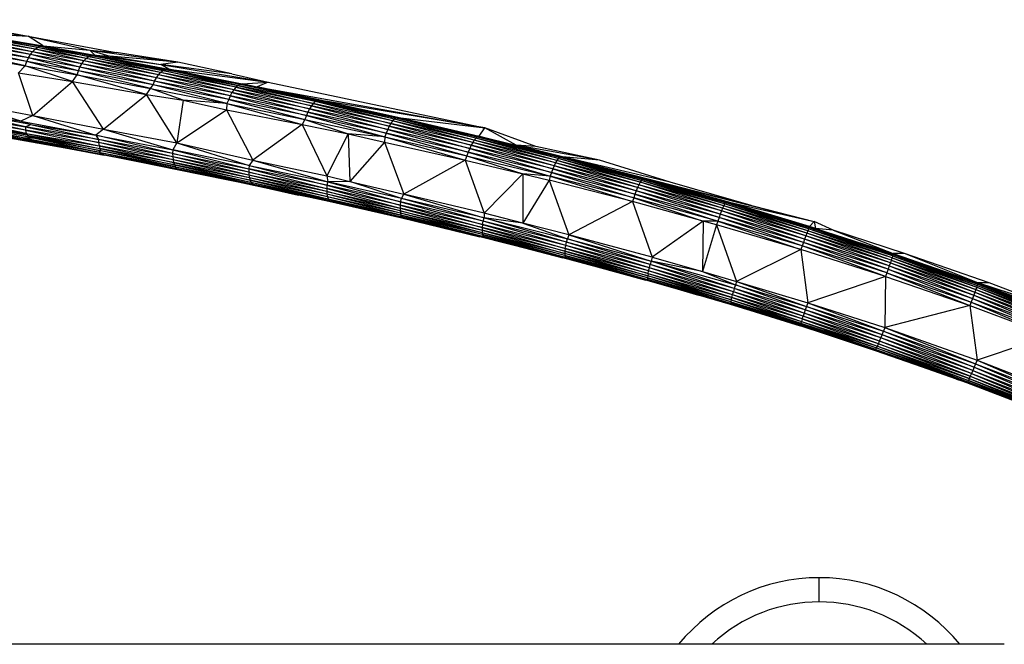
# Paper-space layout '_Superior' of a CAD drawing. Header units: millimetres. Extents: x -164 to 39, y -65 to 67.
# Tile 4 of 7: x -95 to -14, y 10 to 62. Entities that reach past the tile are written whole.
import ezdxf

# ---------------------------------------------------------------- set-up
doc = ezdxf.new("R2010")
doc.units = ezdxf.units.MM

psp = doc.layouts.new('_Superior')

# ---------------------------------------------------------------- linework, layer by layer
at = {"color": 7, "linetype": 'Continuous', "lineweight": 25}
for p, q in [((-102.491, 61.361), (-94.311, 60.267)), ((-101.933, 61.621), (-94.311, 60.267)), ((-93.956, 58.977), (-100.187, 60.272)), ((-93.756, 59.176), (-100.187, 60.272)), ((-93.756, 59.176), (-99.971, 60.422)), ((-93.545, 59.326), (-99.971, 60.422)), ((-93.545, 59.326), (-99.749, 60.518)), ((-99.749, 60.518), (-93.331, 59.423)), ((-93.331, 59.423), (-99.471, 60.543)), ((-99.471, 60.543), (-93.081, 59.457)), ((-99.471, 60.543), (-94.311, 60.267)), ((-93.081, 59.457), (-94.311, 60.267)), ((-94.311, 60.267), (-89.219, 59.114)), ((-94.311, 60.267), (-87.053, 58.915)), ((-94.442, 58.154), (-100.738, 59.553)), ((-94.304, 58.459), (-100.738, 59.553)), ((-94.304, 58.459), (-100.576, 59.831)), ((-94.141, 58.736), (-100.576, 59.831)), ((-94.141, 58.736), (-100.391, 60.073)), ((-93.956, 58.977), (-100.391, 60.073)), ((-93.545, 59.326), (-93.331, 59.423)), ((-93.331, 59.423), (-93.081, 59.457)), ((-93.331, 59.423), (-89.333, 58.571)), ((-93.331, 59.423), (-89.128, 58.668)), ((-93.081, 59.457), (-89.128, 58.668)), ((-93.081, 59.457), (-88.807, 58.69)), ((-93.081, 59.457), (-89.219, 59.114)), ((-101.019, 58.906), (-94.566, 57.82)), ((-94.566, 57.82), (-100.872, 59.247)), ((-94.442, 58.154), (-100.872, 59.247)), ((-94.304, 58.459), (-94.141, 58.736)), ((-94.141, 58.736), (-93.956, 58.977)), ((-90.045, 57.702), (-94.141, 58.736)), ((-89.893, 57.979), (-94.141, 58.736)), ((-93.956, 58.977), (-93.756, 59.176)), ((-89.893, 57.979), (-93.956, 58.977)), ((-89.72, 58.221), (-93.956, 58.977)), ((-93.756, 59.176), (-93.545, 59.326)), ((-89.72, 58.221), (-93.756, 59.176)), ((-89.532, 58.42), (-93.756, 59.176)), ((-89.532, 58.42), (-93.545, 59.326)), ((-89.333, 58.571), (-93.545, 59.326)), ((-89.532, 58.42), (-89.333, 58.571)), ((-89.333, 58.571), (-89.128, 58.668)), ((-83.382, 57.266), (-89.333, 58.571)), ((-89.333, 58.571), (-83.196, 57.417)), ((-89.219, 59.114), (-88.807, 58.69)), ((-89.219, 59.114), (-87.573, 58.611)), ((-89.219, 59.114), (-81.968, 58.111)), ((-89.219, 59.114), (-87.053, 58.915)), ((-89.128, 58.668), (-88.807, 58.69)), ((-83.196, 57.417), (-89.128, 58.668)), ((-89.128, 58.668), (-83.007, 57.515)), ((-83.007, 57.515), (-88.807, 58.69)), ((-88.807, 58.69), (-82.701, 57.535)), ((-88.807, 58.69), (-83.367, 57.912)), ((-88.807, 58.69), (-87.573, 58.611)), ((-87.573, 58.611), (-83.367, 57.912)), ((-81.968, 58.111), (-87.573, 58.611)), ((-81.968, 58.111), (-87.053, 58.915)), ((-95.11, 57.24), (-94.566, 57.82)), ((-94.566, 57.82), (-94.442, 58.154)), ((-90.654, 56.505), (-94.566, 57.82)), ((-94.566, 57.82), (-90.283, 57.066)), ((-94.442, 58.154), (-94.304, 58.459)), ((-90.283, 57.066), (-94.442, 58.154)), ((-90.173, 57.397), (-94.442, 58.154)), ((-90.173, 57.397), (-94.304, 58.459)), ((-90.045, 57.702), (-94.304, 58.459)), ((-90.045, 57.702), (-89.893, 57.979)), ((-89.893, 57.979), (-89.72, 58.221)), ((-83.874, 56.551), (-89.893, 57.979)), ((-83.725, 56.827), (-89.893, 57.979)), ((-89.72, 58.221), (-89.532, 58.42)), ((-83.725, 56.827), (-89.72, 58.221)), ((-83.56, 57.067), (-89.72, 58.221)), ((-83.56, 57.067), (-89.532, 58.42)), ((-83.382, 57.266), (-89.532, 58.42)), ((-81.968, 58.111), (-83.367, 57.912)), ((-82.701, 57.535), (-83.367, 57.912)), ((-83.367, 57.912), (-74.487, 56.465)), ((-77.488, 57.151), (-83.367, 57.912)), ((-77.488, 57.151), (-81.968, 58.111)), ((-93.948, 53.716), (-95.11, 57.24)), ((-95.11, 57.24), (-90.654, 56.505)), ((-90.654, 56.505), (-90.283, 57.066)), ((-90.283, 57.066), (-90.173, 57.397)), ((-90.283, 57.066), (-84.212, 55.943)), ((-84.539, 55.445), (-90.283, 57.066)), ((-90.173, 57.397), (-90.045, 57.702)), ((-84.212, 55.943), (-90.173, 57.397)), ((-84.004, 56.248), (-90.173, 57.397)), ((-84.004, 56.248), (-90.045, 57.702)), ((-83.874, 56.551), (-90.045, 57.702)), ((-83.725, 56.827), (-83.56, 57.067)), ((-83.56, 57.067), (-83.382, 57.266)), ((-77.485, 55.597), (-83.56, 57.067)), ((-77.329, 55.837), (-83.56, 57.067)), ((-83.382, 57.266), (-83.196, 57.417)), ((-77.329, 55.837), (-83.382, 57.266)), ((-77.163, 56.035), (-83.382, 57.266)), ((-83.196, 57.417), (-83.007, 57.515)), ((-77.163, 56.035), (-83.196, 57.417)), ((-83.196, 57.417), (-76.993, 56.186)), ((-83.007, 57.515), (-82.701, 57.535)), ((-76.993, 56.186), (-83.007, 57.515)), ((-83.007, 57.515), (-76.822, 56.286)), ((-76.822, 56.286), (-82.701, 57.535)), ((-82.701, 57.535), (-76.64, 56.328)), ((-82.701, 57.535), (-74.487, 56.465)), ((-77.488, 57.151), (-74.487, 56.465)), ((-93.948, 53.716), (-90.654, 56.505)), ((-90.654, 56.505), (-84.539, 55.445)), ((-88.096, 52.579), (-90.654, 56.505)), ((-84.212, 55.943), (-84.004, 56.248)), ((-84.004, 56.248), (-83.874, 56.551)), ((-77.923, 54.706), (-84.004, 56.248)), ((-77.752, 55.021), (-84.004, 56.248)), ((-83.874, 56.551), (-83.725, 56.827)), ((-77.752, 55.021), (-83.874, 56.551)), ((-77.627, 55.322), (-83.874, 56.551)), ((-77.627, 55.322), (-83.725, 56.827)), ((-77.485, 55.597), (-83.725, 56.827)), ((-76.993, 56.186), (-77.163, 56.035)), ((-76.993, 56.186), (-76.822, 56.286)), ((-76.993, 56.186), (-70.777, 54.7)), ((-70.622, 54.852), (-76.993, 56.186)), ((-76.822, 56.286), (-76.64, 56.328)), ((-70.622, 54.852), (-76.822, 56.286)), ((-76.822, 56.286), (-70.47, 54.953)), ((-76.64, 56.328), (-74.487, 56.465)), ((-70.47, 54.953), (-76.64, 56.328)), ((-76.64, 56.328), (-70.318, 55)), ((-76.64, 56.328), (-75.393, 56.075)), ((-74.487, 56.465), (-75.393, 56.075)), ((-74.487, 56.465), (-56.591, 52.693)), ((-88.096, 52.579), (-84.539, 55.445)), ((-84.539, 55.445), (-84.212, 55.943)), ((-82.038, 51.432), (-84.539, 55.445)), ((-84.539, 55.445), (-81.523, 54.978)), ((-81.523, 54.978), (-84.212, 55.943)), ((-84.212, 55.943), (-77.923, 54.706)), ((-77.627, 55.322), (-77.752, 55.021)), ((-77.485, 55.597), (-77.627, 55.322)), ((-77.627, 55.322), (-71.333, 53.691)), ((-71.212, 53.99), (-77.627, 55.322)), ((-77.329, 55.837), (-77.485, 55.597)), ((-77.485, 55.597), (-71.212, 53.99)), ((-71.076, 54.263), (-77.485, 55.597)), ((-77.163, 56.035), (-77.329, 55.837)), ((-77.329, 55.837), (-71.076, 54.263)), ((-70.93, 54.502), (-77.329, 55.837)), ((-77.163, 56.035), (-70.93, 54.502)), ((-70.777, 54.7), (-77.163, 56.035)), ((-70.318, 55), (-75.393, 56.075)), ((-75.393, 56.075), (-69.765, 54.89)), ((-75.393, 56.075), (-56.591, 52.693)), ((-94.933, 53.233), (-100.196, 54.884)), ((-100.196, 54.884), (-93.948, 53.716)), ((-81.523, 54.978), (-82.038, 51.432)), ((-81.523, 54.978), (-77.927, 54.172)), ((-77.923, 54.706), (-81.523, 54.978)), ((-77.923, 54.706), (-77.927, 54.172)), ((-77.752, 55.021), (-77.923, 54.706)), ((-77.923, 54.706), (-71.481, 53.383)), ((-77.923, 54.706), (-71.7, 52.972)), ((-77.752, 55.021), (-71.481, 53.383)), ((-71.333, 53.691), (-77.752, 55.021)), ((-70.93, 54.502), (-71.076, 54.263)), ((-70.777, 54.7), (-70.93, 54.502)), ((-70.93, 54.502), (-64.49, 52.816)), ((-64.354, 53.053), (-70.93, 54.502)), ((-70.622, 54.852), (-70.777, 54.7)), ((-70.777, 54.7), (-64.354, 53.053)), ((-64.214, 53.251), (-70.777, 54.7)), ((-70.622, 54.852), (-70.47, 54.953)), ((-64.214, 53.251), (-70.622, 54.852)), ((-64.075, 53.403), (-70.622, 54.852)), ((-70.47, 54.953), (-70.318, 55)), ((-64.075, 53.403), (-70.47, 54.953)), ((-70.47, 54.953), (-63.94, 53.506)), ((-63.94, 53.506), (-70.318, 55)), ((-70.318, 55), (-63.811, 53.556)), ((-70.318, 55), (-69.765, 54.89)), ((-69.765, 54.89), (-63.811, 53.556)), ((-69.765, 54.89), (-63.551, 53.511)), ((-56.591, 52.693), (-69.765, 54.89)), ((-101.094, 53.886), (-94.547, 52.768)), ((-94.543, 52.486), (-101.094, 53.886)), ((-94.547, 52.768), (-100.646, 54.155)), ((-94.133, 52.961), (-100.646, 54.155)), ((-100.646, 54.155), (-94.933, 53.233)), ((-93.948, 53.716), (-94.933, 53.233)), ((-93.948, 53.716), (-88.096, 52.579)), ((-93.948, 53.716), (-88.734, 52.065)), ((-82.038, 51.432), (-77.927, 54.172)), ((-77.927, 54.172), (-71.7, 52.972)), ((-77.927, 54.172), (-75.776, 50.024)), ((-71.333, 53.691), (-71.481, 53.383)), ((-71.212, 53.99), (-71.333, 53.691)), ((-71.333, 53.691), (-64.866, 51.936)), ((-64.737, 52.248), (-71.333, 53.691)), ((-71.076, 54.263), (-71.212, 53.99)), ((-71.212, 53.99), (-64.737, 52.248)), ((-64.619, 52.545), (-71.212, 53.99)), ((-71.076, 54.263), (-64.619, 52.545)), ((-64.49, 52.816), (-71.076, 54.263)), ((-94.543, 52.486), (-101.093, 53.6)), ((-94.487, 52.228), (-101.093, 53.6)), ((-94.407, 52.065), (-101.011, 53.338)), ((-101.011, 53.338), (-94.487, 52.228)), ((-94.173, 51.634), (-100.794, 52.896)), ((-94.729, 51.861), (-100.794, 52.896)), ((-93.905, 51.854), (-100.507, 53.03)), ((-94.729, 51.861), (-100.507, 53.03)), ((-94.407, 52.065), (-100.507, 53.03)), ((-94.933, 53.233), (-94.133, 52.961)), ((-94.933, 53.233), (-88.734, 52.065)), ((-94.547, 52.768), (-94.133, 52.961)), ((-94.133, 52.961), (-88.512, 51.726)), ((-94.133, 52.961), (-88.734, 52.065)), ((-71.7, 52.972), (-75.776, 50.024)), ((-71.481, 53.383), (-71.7, 52.972)), ((-71.7, 52.972), (-67.881, 52.174)), ((-71.7, 52.972), (-69.652, 48.709)), ((-71.481, 53.383), (-67.881, 52.174)), ((-71.481, 53.383), (-64.866, 51.936)), ((-64.354, 53.053), (-64.49, 52.816)), ((-64.214, 53.251), (-64.354, 53.053)), ((-64.354, 53.053), (-57.728, 51.243)), ((-57.602, 51.48), (-64.354, 53.053)), ((-64.075, 53.403), (-64.214, 53.251)), ((-57.602, 51.48), (-64.214, 53.251)), ((-57.476, 51.677), (-64.214, 53.251)), ((-64.075, 53.403), (-63.94, 53.506)), ((-57.476, 51.677), (-64.075, 53.403)), ((-57.352, 51.83), (-64.075, 53.403)), ((-63.94, 53.506), (-63.811, 53.556)), ((-57.352, 51.83), (-63.94, 53.506)), ((-63.94, 53.506), (-57.235, 51.934)), ((-63.811, 53.556), (-57.235, 51.934)), ((-63.811, 53.556), (-57.116, 51.984)), ((-63.811, 53.556), (-63.551, 53.511)), ((-63.551, 53.511), (-57.116, 51.984)), ((-63.551, 53.511), (-57.073, 51.992)), ((-63.551, 53.511), (-56.591, 52.693)), ((-94.173, 51.634), (-100.64, 52.739)), ((-94.058, 51.563), (-100.64, 52.739)), ((-94.058, 51.563), (-100.364, 52.601)), ((-93.574, 51.421), (-100.364, 52.601)), ((-88.512, 51.726), (-94.547, 52.768)), ((-94.547, 52.768), (-88.502, 51.459)), ((-94.547, 52.768), (-94.543, 52.486)), ((-88.502, 51.459), (-94.543, 52.486)), ((-94.543, 52.486), (-88.464, 51.208)), ((-94.543, 52.486), (-94.487, 52.228)), ((-94.487, 52.228), (-88.404, 50.986)), ((-94.487, 52.228), (-88.464, 51.208)), ((-94.487, 52.228), (-94.407, 52.065)), ((-94.407, 52.065), (-88.32, 50.794)), ((-94.407, 52.065), (-88.404, 50.986)), ((-93.905, 51.854), (-94.407, 52.065)), ((-88.096, 52.579), (-88.734, 52.065)), ((-88.734, 52.065), (-82.36, 50.854)), ((-82.39, 50.566), (-88.734, 52.065)), ((-88.734, 52.065), (-88.512, 51.726)), ((-88.096, 52.579), (-82.038, 51.432)), ((-88.096, 52.579), (-82.36, 50.854)), ((-67.881, 52.174), (-69.652, 48.709)), ((-67.881, 52.174), (-64.901, 51.51)), ((-67.881, 52.174), (-67.765, 48.246)), ((-64.866, 51.936), (-67.881, 52.174)), ((-64.737, 52.248), (-64.866, 51.936)), ((-64.619, 52.545), (-64.737, 52.248)), ((-64.737, 52.248), (-58.08, 50.372)), ((-57.964, 50.681), (-64.737, 52.248)), ((-64.49, 52.816), (-64.619, 52.545)), ((-64.619, 52.545), (-57.964, 50.681)), ((-57.85, 50.975), (-64.619, 52.545)), ((-64.49, 52.816), (-57.85, 50.975)), ((-57.728, 51.243), (-64.49, 52.816)), ((-57.073, 51.992), (-56.591, 52.693)), ((-54.021, 51.242), (-56.591, 52.693)), ((-52.386, 51.147), (-56.591, 52.693)), ((-94.173, 51.634), (-94.729, 51.861)), ((-94.729, 51.861), (-88.492, 50.675)), ((-94.729, 51.861), (-93.905, 51.854)), ((-88.492, 50.675), (-94.173, 51.634)), ((-94.173, 51.634), (-88.103, 50.487)), ((-94.058, 51.563), (-94.173, 51.634)), ((-94.058, 51.563), (-88.103, 50.487)), ((-94.058, 51.563), (-88.055, 50.412)), ((-93.574, 51.421), (-94.058, 51.563)), ((-88.32, 50.794), (-93.905, 51.854)), ((-93.905, 51.854), (-88.492, 50.675)), ((-88.055, 50.412), (-93.574, 51.421)), ((-82.382, 50.298), (-88.512, 51.726)), ((-82.39, 50.566), (-88.512, 51.726)), ((-88.512, 51.726), (-88.502, 51.459)), ((-82.382, 50.298), (-88.502, 51.459)), ((-82.356, 50.049), (-88.502, 51.459)), ((-88.502, 51.459), (-88.464, 51.208)), ((-82.038, 51.432), (-82.36, 50.854)), ((-82.038, 51.432), (-75.776, 50.024)), ((-82.038, 51.432), (-76.053, 49.584)), ((-64.901, 51.51), (-67.765, 48.246)), ((-64.866, 51.936), (-64.901, 51.51)), ((-64.901, 51.51), (-58.232, 50.023)), ((-64.901, 51.51), (-63.302, 47.212)), ((-64.866, 51.936), (-58.232, 50.023)), ((-64.866, 51.936), (-58.08, 50.372)), ((-57.728, 51.243), (-57.85, 50.975)), ((-57.602, 51.48), (-57.728, 51.243)), ((-57.728, 51.243), (-50.992, 49.289)), ((-50.877, 49.555), (-57.728, 51.243)), ((-57.476, 51.677), (-57.602, 51.48)), ((-50.877, 49.555), (-57.602, 51.48)), ((-50.761, 49.79), (-57.602, 51.48)), ((-57.352, 51.83), (-57.476, 51.677)), ((-50.761, 49.79), (-57.476, 51.677)), ((-50.648, 49.986), (-57.476, 51.677)), ((-57.352, 51.83), (-57.235, 51.934)), ((-50.648, 49.986), (-57.352, 51.83)), ((-50.541, 50.14), (-57.352, 51.83)), ((-57.235, 51.934), (-57.116, 51.984)), ((-50.541, 50.14), (-57.235, 51.934)), ((-57.235, 51.934), (-50.442, 50.246)), ((-57.116, 51.984), (-57.073, 51.992)), ((-50.442, 50.246), (-57.116, 51.984)), ((-57.116, 51.984), (-50.348, 50.3)), ((-57.116, 51.984), (-54.021, 51.242)), ((-57.073, 51.992), (-54.021, 51.242)), ((-50.348, 50.3), (-54.021, 51.242)), ((-50.196, 50.277), (-54.021, 51.242)), ((-47.134, 50.014), (-54.021, 51.242)), ((-52.386, 51.147), (-54.021, 51.242)), ((-88.32, 50.794), (-88.492, 50.675)), ((-88.492, 50.675), (-82.157, 49.458)), ((-88.492, 50.675), (-82.052, 49.326)), ((-88.492, 50.675), (-88.103, 50.487)), ((-88.464, 51.208), (-82.309, 49.823)), ((-82.356, 50.049), (-88.464, 51.208)), ((-88.464, 51.208), (-88.404, 50.986)), ((-88.404, 50.986), (-82.24, 49.624)), ((-82.309, 49.823), (-88.404, 50.986)), ((-88.404, 50.986), (-88.32, 50.794)), ((-82.157, 49.458), (-88.32, 50.794)), ((-82.24, 49.624), (-88.32, 50.794)), ((-88.103, 50.487), (-82.052, 49.326)), ((-88.103, 50.487), (-82.002, 49.244)), ((-88.103, 50.487), (-88.055, 50.412)), ((-82.36, 50.854), (-82.39, 50.566)), ((-82.39, 50.566), (-76.087, 49.3)), ((-76.095, 49.032), (-82.39, 50.566)), ((-82.39, 50.566), (-82.382, 50.298)), ((-76.053, 49.584), (-82.36, 50.854)), ((-82.36, 50.854), (-76.087, 49.3)), ((-57.964, 50.681), (-58.08, 50.372)), ((-57.85, 50.975), (-57.964, 50.681)), ((-57.964, 50.681), (-51.212, 48.691)), ((-51.103, 48.998), (-57.964, 50.681)), ((-57.85, 50.975), (-51.103, 48.998)), ((-50.992, 49.289), (-57.85, 50.975)), ((-47.134, 50.014), (-52.386, 51.147)), ((-82.002, 49.244), (-88.055, 50.412)), ((-76.095, 49.032), (-82.382, 50.298)), ((-76.081, 48.783), (-82.382, 50.298)), ((-82.382, 50.298), (-82.356, 50.049)), ((-76.081, 48.783), (-82.356, 50.049)), ((-76.047, 48.556), (-82.356, 50.049)), ((-82.356, 50.049), (-82.309, 49.823)), ((-76.047, 48.556), (-82.309, 49.823)), ((-82.309, 49.823), (-75.993, 48.358)), ((-82.309, 49.823), (-82.24, 49.624)), ((-75.993, 48.358), (-82.24, 49.624)), ((-82.24, 49.624), (-75.92, 48.191)), ((-82.24, 49.624), (-82.157, 49.458)), ((-75.776, 50.024), (-76.053, 49.584)), ((-75.776, 50.024), (-69.652, 48.709)), ((-75.776, 50.024), (-69.571, 48.214)), ((-58.232, 50.023), (-63.302, 47.212)), ((-58.08, 50.372), (-58.232, 50.023)), ((-58.232, 50.023), (-53.451, 48.884)), ((-58.232, 50.023), (-56.646, 45.622)), ((-58.08, 50.372), (-51.212, 48.691)), ((-58.08, 50.372), (-53.451, 48.884)), ((-50.761, 49.79), (-50.877, 49.555)), ((-50.648, 49.986), (-50.761, 49.79)), ((-43.983, 47.751), (-50.761, 49.79)), ((-43.878, 47.984), (-50.761, 49.79)), ((-50.541, 50.14), (-50.648, 49.986)), ((-43.878, 47.984), (-50.648, 49.986)), ((-43.778, 48.18), (-50.648, 49.986)), ((-50.541, 50.14), (-50.442, 50.246)), ((-43.778, 48.18), (-50.541, 50.14)), ((-43.687, 48.334), (-50.541, 50.14)), ((-50.442, 50.246), (-50.348, 50.3)), ((-43.687, 48.334), (-50.442, 50.246)), ((-50.442, 50.246), (-43.606, 48.441)), ((-43.606, 48.441), (-50.348, 50.3)), ((-50.348, 50.3), (-43.537, 48.5)), ((-50.348, 50.3), (-50.196, 50.277)), ((-43.537, 48.5), (-50.196, 50.277)), ((-43.474, 48.505), (-50.196, 50.277)), ((-50.196, 50.277), (-29.389, 44.937)), ((-47.134, 50.014), (-50.196, 50.277)), ((-41.282, 48.189), (-50.196, 50.277)), ((-41.282, 48.189), (-47.134, 50.014)), ((-82.157, 49.458), (-75.92, 48.191)), ((-82.157, 49.458), (-75.831, 48.061)), ((-82.052, 49.326), (-82.157, 49.458)), ((-82.052, 49.326), (-75.831, 48.061)), ((-82.052, 49.326), (-75.776, 47.977)), ((-82.002, 49.244), (-82.052, 49.326)), ((-82.002, 49.244), (-75.776, 47.977)), ((-78.374, 48.494), (-82.002, 49.244)), ((-76.087, 49.3), (-76.095, 49.032)), ((-76.095, 49.032), (-69.662, 47.665)), ((-69.662, 47.415), (-76.095, 49.032)), ((-76.095, 49.032), (-76.081, 48.783)), ((-76.053, 49.584), (-76.087, 49.3)), ((-69.642, 47.933), (-76.087, 49.3)), ((-76.087, 49.3), (-69.662, 47.665)), ((-76.053, 49.584), (-69.571, 48.214)), ((-76.053, 49.584), (-69.642, 47.933)), ((-53.451, 48.884), (-56.646, 45.622)), ((-53.451, 48.884), (-53.468, 44.809)), ((-53.451, 48.884), (-51.289, 48.346)), ((-51.212, 48.691), (-53.451, 48.884)), ((-51.103, 48.998), (-51.212, 48.691)), ((-50.992, 49.289), (-51.103, 48.998)), ((-51.103, 48.998), (-44.304, 46.897)), ((-44.199, 47.2), (-51.103, 48.998)), ((-50.877, 49.555), (-50.992, 49.289)), ((-50.992, 49.289), (-44.199, 47.2)), ((-44.091, 47.488), (-50.992, 49.289)), ((-44.091, 47.488), (-50.877, 49.555)), ((-43.983, 47.751), (-50.877, 49.555)), ((-75.776, 47.977), (-78.374, 48.494)), ((-72.001, 47.124), (-78.374, 48.494)), ((-69.662, 47.415), (-76.081, 48.783)), ((-69.643, 47.189), (-76.081, 48.783)), ((-76.081, 48.783), (-76.047, 48.556)), ((-69.643, 47.189), (-76.047, 48.556)), ((-69.605, 46.991), (-76.047, 48.556)), ((-76.047, 48.556), (-75.993, 48.358)), ((-69.605, 46.991), (-75.993, 48.358)), ((-75.993, 48.358), (-69.549, 46.825)), ((-75.993, 48.358), (-75.92, 48.191)), ((-75.92, 48.191), (-69.549, 46.825)), ((-75.92, 48.191), (-69.477, 46.696)), ((-75.92, 48.191), (-75.831, 48.061)), ((-75.831, 48.061), (-69.477, 46.696)), ((-75.831, 48.061), (-69.486, 46.626)), ((-75.831, 48.061), (-75.776, 47.977)), ((-69.652, 48.709), (-67.765, 48.246)), ((-69.652, 48.709), (-69.571, 48.214)), ((-69.571, 48.214), (-69.642, 47.933)), ((-67.765, 48.246), (-69.571, 48.214)), ((-69.571, 48.214), (-63.567, 46.573)), ((-63.496, 46.85), (-69.571, 48.214)), ((-67.765, 48.246), (-63.302, 47.212)), ((-63.496, 46.85), (-67.765, 48.246)), ((-51.289, 48.346), (-53.468, 44.809)), ((-51.212, 48.691), (-51.289, 48.346)), ((-44.41, 46.582), (-51.289, 48.346)), ((-51.289, 48.346), (-49.657, 43.828)), ((-51.212, 48.691), (-44.41, 46.582)), ((-44.304, 46.897), (-51.212, 48.691)), ((-43.778, 48.18), (-43.878, 47.984)), ((-43.687, 48.334), (-43.778, 48.18)), ((-36.956, 46.051), (-43.778, 48.18)), ((-36.869, 46.246), (-43.778, 48.18)), ((-43.687, 48.334), (-43.606, 48.441)), ((-36.869, 46.246), (-43.687, 48.334)), ((-36.793, 46.4), (-43.687, 48.334)), ((-43.606, 48.441), (-43.537, 48.5)), ((-36.793, 46.4), (-43.606, 48.441)), ((-43.606, 48.441), (-36.729, 46.51)), ((-43.537, 48.5), (-43.474, 48.505)), ((-36.729, 46.51), (-43.537, 48.5)), ((-43.537, 48.5), (-36.679, 46.572)), ((-36.679, 46.572), (-43.474, 48.505)), ((-36.645, 46.584), (-43.474, 48.505)), ((-43.474, 48.505), (-29.389, 44.937)), ((-40.71, 48.03), (-41.282, 48.189)), ((-34.608, 46.277), (-41.282, 48.189)), ((-34.597, 46.274), (-40.71, 48.03)), ((-75.776, 47.977), (-69.486, 46.626)), ((-75.776, 47.977), (-72.001, 47.124)), ((-69.642, 47.933), (-69.662, 47.665)), ((-63.596, 46.305), (-69.662, 47.665)), ((-69.662, 47.665), (-63.607, 46.054)), ((-69.662, 47.665), (-69.662, 47.415)), ((-69.662, 47.415), (-63.607, 46.054)), ((-63.6, 45.828), (-69.662, 47.415)), ((-69.662, 47.415), (-69.643, 47.189)), ((-63.576, 45.63), (-69.643, 47.189)), ((-63.6, 45.828), (-69.643, 47.189)), ((-69.643, 47.189), (-69.605, 46.991)), ((-63.567, 46.573), (-69.642, 47.933)), ((-69.642, 47.933), (-63.596, 46.305)), ((-63.496, 46.85), (-63.302, 47.212)), ((-56.646, 45.622), (-63.302, 47.212)), ((-63.302, 47.212), (-56.668, 45.241)), ((-44.199, 47.2), (-44.304, 46.897)), ((-44.091, 47.488), (-44.199, 47.2)), ((-44.199, 47.2), (-37.361, 44.977)), ((-37.256, 45.276), (-44.199, 47.2)), ((-43.983, 47.751), (-44.091, 47.488)), ((-37.256, 45.276), (-44.091, 47.488)), ((-37.152, 45.56), (-44.091, 47.488)), ((-43.878, 47.984), (-43.983, 47.751)), ((-37.152, 45.56), (-43.983, 47.751)), ((-37.051, 45.82), (-43.983, 47.751)), ((-37.051, 45.82), (-43.878, 47.984)), ((-36.956, 46.051), (-43.878, 47.984)), ((-69.486, 46.626), (-72.001, 47.124)), ((-63.534, 45.465), (-69.605, 46.991)), ((-63.576, 45.63), (-69.605, 46.991)), ((-69.605, 46.991), (-69.549, 46.825)), ((-69.549, 46.825), (-63.534, 45.465)), ((-69.549, 46.825), (-63.476, 45.336)), ((-69.549, 46.825), (-69.477, 46.696)), ((-69.477, 46.696), (-69.486, 46.626)), ((-69.486, 46.626), (-63.457, 45.258)), ((-69.477, 46.696), (-63.476, 45.336)), ((-69.477, 46.696), (-63.457, 45.258)), ((-63.567, 46.573), (-63.596, 46.305)), ((-63.567, 46.573), (-63.496, 46.85)), ((-56.75, 44.962), (-63.567, 46.573)), ((-63.567, 46.573), (-56.792, 44.693)), ((-56.75, 44.962), (-63.496, 46.85)), ((-56.668, 45.241), (-63.496, 46.85)), ((-44.41, 46.582), (-49.657, 43.828)), ((-44.304, 46.897), (-44.41, 46.582)), ((-38.553, 44.979), (-44.41, 46.582)), ((-44.41, 46.582), (-42.779, 41.982)), ((-37.361, 44.977), (-44.304, 46.897)), ((-44.304, 46.897), (-38.553, 44.979)), ((-36.793, 46.4), (-36.869, 46.246)), ((-36.793, 46.4), (-36.729, 46.51)), ((-29.928, 44.171), (-36.793, 46.4)), ((-29.867, 44.325), (-36.793, 46.4)), ((-36.729, 46.51), (-36.679, 46.572)), ((-29.867, 44.325), (-36.729, 46.51)), ((-36.729, 46.51), (-29.82, 44.437)), ((-36.679, 46.572), (-36.645, 46.584)), ((-29.82, 44.437), (-36.679, 46.572)), ((-36.679, 46.572), (-29.788, 44.502)), ((-29.788, 44.502), (-36.645, 46.584)), ((-29.774, 44.52), (-36.645, 46.584)), ((-36.645, 46.584), (-29.389, 44.937)), ((-63.596, 46.305), (-63.607, 46.054)), ((-56.819, 44.442), (-63.607, 46.054)), ((-63.607, 46.054), (-56.828, 44.216)), ((-63.607, 46.054), (-63.6, 45.828)), ((-63.6, 45.828), (-56.828, 44.216)), ((-56.821, 44.018), (-63.6, 45.828)), ((-63.6, 45.828), (-63.576, 45.63)), ((-56.792, 44.693), (-63.596, 46.305)), ((-63.596, 46.305), (-56.819, 44.442)), ((-56.821, 44.018), (-63.576, 45.63)), ((-56.798, 43.855), (-63.576, 45.63)), ((-63.576, 45.63), (-63.534, 45.465)), ((-56.646, 45.622), (-56.668, 45.241)), ((-53.468, 44.809), (-56.646, 45.622)), ((-37.152, 45.56), (-37.256, 45.276)), ((-37.051, 45.82), (-37.152, 45.56)), ((-30.283, 43.213), (-37.152, 45.56)), ((-30.182, 43.492), (-37.152, 45.56)), ((-36.956, 46.051), (-37.051, 45.82)), ((-30.182, 43.492), (-37.051, 45.82)), ((-30.088, 43.749), (-37.051, 45.82)), ((-36.869, 46.246), (-36.956, 46.051)), ((-30.088, 43.749), (-36.956, 46.051)), ((-30.002, 43.977), (-36.956, 46.051)), ((-30.002, 43.977), (-36.869, 46.246)), ((-29.928, 44.171), (-36.869, 46.246)), ((-56.798, 43.855), (-63.534, 45.465)), ((-63.534, 45.465), (-56.759, 43.728)), ((-63.476, 45.336), (-63.534, 45.465)), ((-63.476, 45.336), (-56.759, 43.728)), ((-56.708, 43.642), (-63.476, 45.336)), ((-63.476, 45.336), (-63.457, 45.258)), ((-56.708, 43.642), (-63.457, 45.258)), ((-63.457, 45.258), (-57, 43.673)), ((-56.792, 44.693), (-56.75, 44.962)), ((-56.75, 44.962), (-56.668, 45.241)), ((-49.921, 42.965), (-56.75, 44.962)), ((-49.866, 43.235), (-56.75, 44.962)), ((-53.468, 44.809), (-56.668, 45.241)), ((-56.668, 45.241), (-49.783, 43.515)), ((-49.866, 43.235), (-56.668, 45.241)), ((-49.657, 43.828), (-53.468, 44.809)), ((-53.468, 44.809), (-49.783, 43.515)), ((-38.553, 44.979), (-42.779, 41.982)), ((-38.553, 44.979), (-38.614, 40.807)), ((-37.463, 44.67), (-38.553, 44.979)), ((-37.361, 44.977), (-38.553, 44.979)), ((-37.361, 44.977), (-37.463, 44.67)), ((-37.256, 45.276), (-37.361, 44.977)), ((-37.361, 44.977), (-30.493, 42.617)), ((-30.387, 42.918), (-37.361, 44.977)), ((-30.387, 42.918), (-37.256, 45.276)), ((-30.283, 43.213), (-37.256, 45.276)), ((-29.389, 44.937), (-29.774, 44.52)), ((-27.834, 44.214), (-29.389, 44.937)), ((-29.389, 44.937), (-29.29, 44.37)), ((-56.819, 44.442), (-56.828, 44.216)), ((-49.988, 42.488), (-56.828, 44.216)), ((-56.828, 44.216), (-49.999, 42.291)), ((-56.828, 44.216), (-56.821, 44.018)), ((-49.999, 42.291), (-56.821, 44.018)), ((-49.994, 42.129), (-56.821, 44.018)), ((-56.821, 44.018), (-56.798, 43.855)), ((-56.792, 44.693), (-56.819, 44.442)), ((-49.962, 42.714), (-56.819, 44.442)), ((-56.819, 44.442), (-49.988, 42.488)), ((-49.921, 42.965), (-56.792, 44.693)), ((-56.792, 44.693), (-49.962, 42.714)), ((-37.463, 44.67), (-38.614, 40.807)), ((-30.493, 42.617), (-37.463, 44.67)), ((-37.463, 44.67), (-35.8, 39.99)), ((-30.002, 43.977), (-30.088, 43.749)), ((-29.928, 44.171), (-30.002, 43.977)), ((-23.103, 41.52), (-30.002, 43.977)), ((-23.027, 41.745), (-30.002, 43.977)), ((-29.867, 44.325), (-29.928, 44.171)), ((-23.027, 41.745), (-29.928, 44.171)), ((-22.965, 41.938), (-29.928, 44.171)), ((-29.867, 44.325), (-29.82, 44.437)), ((-22.965, 41.938), (-29.867, 44.325)), ((-22.918, 42.093), (-29.867, 44.325)), ((-29.82, 44.437), (-29.788, 44.502)), ((-22.918, 42.093), (-29.82, 44.437)), ((-29.82, 44.437), (-22.887, 42.207)), ((-29.774, 44.52), (-29.788, 44.502)), ((-22.887, 42.207), (-29.788, 44.502)), ((-22.873, 42.276), (-29.788, 44.502)), ((-29.788, 44.502), (-22.877, 42.299)), ((-29.29, 44.37), (-29.788, 44.502)), ((-29.29, 44.37), (-29.774, 44.52)), ((-29.29, 44.37), (-22.877, 42.299)), ((-27.834, 44.214), (-29.29, 44.37)), ((-27.834, 44.214), (-22.877, 42.299)), ((-21.926, 42.29), (-27.834, 44.214)), ((-56.708, 43.642), (-57, 43.673)), ((-50.163, 41.94), (-57, 43.673)), ((-49.994, 42.129), (-56.798, 43.855)), ((-56.798, 43.855), (-49.973, 42.005)), ((-56.798, 43.855), (-56.759, 43.728)), ((-56.759, 43.728), (-49.973, 42.005)), ((-49.939, 41.921), (-56.759, 43.728)), ((-56.759, 43.728), (-56.708, 43.642)), ((-49.939, 41.921), (-56.708, 43.642)), ((-56.708, 43.642), (-50.163, 41.94)), ((-49.921, 42.965), (-49.866, 43.235)), ((-49.866, 43.235), (-49.783, 43.515)), ((-42.943, 41.389), (-49.866, 43.235)), ((-43.011, 41.118), (-49.866, 43.235)), ((-49.657, 43.828), (-49.783, 43.515)), ((-49.783, 43.515), (-42.858, 41.672)), ((-42.943, 41.389), (-49.783, 43.515)), ((-42.779, 41.982), (-49.657, 43.828)), ((-49.657, 43.828), (-42.858, 41.672)), ((-30.283, 43.213), (-30.387, 42.918)), ((-30.182, 43.492), (-30.283, 43.213)), ((-23.393, 40.704), (-30.283, 43.213)), ((-23.288, 40.993), (-30.283, 43.213)), ((-30.088, 43.749), (-30.182, 43.492)), ((-23.288, 40.993), (-30.182, 43.492)), ((-23.191, 41.267), (-30.182, 43.492)), ((-23.191, 41.267), (-30.088, 43.749)), ((-23.103, 41.52), (-30.088, 43.749)), ((-49.988, 42.488), (-49.999, 42.291)), ((-49.962, 42.714), (-49.988, 42.488)), ((-43.111, 40.64), (-49.988, 42.488)), ((-49.988, 42.488), (-43.139, 40.445)), ((-49.962, 42.714), (-49.921, 42.965)), ((-49.962, 42.714), (-43.111, 40.64)), ((-43.068, 40.867), (-49.962, 42.714)), ((-43.068, 40.867), (-49.921, 42.965)), ((-43.011, 41.118), (-49.921, 42.965)), ((-30.493, 42.617), (-35.8, 39.99)), ((-30.387, 42.918), (-30.493, 42.617)), ((-23.502, 40.408), (-30.493, 42.617)), ((-30.493, 42.617), (-29.924, 38.217)), ((-23.502, 40.408), (-30.387, 42.918)), ((-23.393, 40.704), (-30.387, 42.918)), ((-22.873, 42.276), (-22.877, 42.299)), ((-22.877, 42.299), (-15.87, 39.846)), ((-22.877, 42.299), (-15.872, 39.869)), ((-21.926, 42.29), (-22.877, 42.299)), ((-49.939, 41.921), (-50.163, 41.94)), ((-43.29, 40.089), (-50.163, 41.94)), ((-43.139, 40.445), (-49.999, 42.291)), ((-43.153, 40.284), (-49.999, 42.291)), ((-49.999, 42.291), (-49.994, 42.129)), ((-43.153, 40.284), (-49.994, 42.129)), ((-49.994, 42.129), (-43.152, 40.162)), ((-49.994, 42.129), (-49.973, 42.005)), ((-49.973, 42.005), (-43.152, 40.162)), ((-43.146, 40.084), (-49.973, 42.005)), ((-49.973, 42.005), (-49.939, 41.921)), ((-43.146, 40.084), (-49.939, 41.921)), ((-49.939, 41.921), (-43.29, 40.089)), ((-42.858, 41.672), (-42.943, 41.389)), ((-42.779, 41.982), (-42.858, 41.672)), ((-38.614, 40.807), (-42.858, 41.672)), ((-42.858, 41.672), (-35.899, 39.697)), ((-35.991, 39.412), (-42.858, 41.672)), ((-42.779, 41.982), (-38.614, 40.807)), ((-23.103, 41.52), (-23.191, 41.267)), ((-23.027, 41.745), (-23.103, 41.52)), ((-23.103, 41.52), (-16.217, 38.845)), ((-23.103, 41.52), (-16.122, 39.096)), ((-22.965, 41.938), (-23.027, 41.745)), ((-23.027, 41.745), (-16.122, 39.096)), ((-23.027, 41.745), (-16.04, 39.32)), ((-22.918, 42.093), (-22.965, 41.938)), ((-22.965, 41.938), (-16.04, 39.32)), ((-22.965, 41.938), (-15.973, 39.511)), ((-22.887, 42.207), (-22.918, 42.093)), ((-22.918, 42.093), (-15.973, 39.511)), ((-22.918, 42.093), (-15.921, 39.664)), ((-22.887, 42.207), (-22.873, 42.276)), ((-22.887, 42.207), (-15.921, 39.664)), ((-22.887, 42.207), (-15.886, 39.777)), ((-15.886, 39.777), (-22.873, 42.276)), ((-22.873, 42.276), (-15.87, 39.846)), ((-15.872, 39.869), (-21.926, 42.29)), ((-14.947, 39.869), (-21.926, 42.29)), ((-43.111, 40.64), (-43.068, 40.867)), ((-43.068, 40.867), (-43.011, 41.118)), ((-36.145, 38.888), (-43.068, 40.867)), ((-36.206, 38.662), (-43.068, 40.867)), ((-43.011, 41.118), (-42.943, 41.389)), ((-36.073, 39.14), (-43.011, 41.118)), ((-36.145, 38.888), (-43.011, 41.118)), ((-36.073, 39.14), (-42.943, 41.389)), ((-35.991, 39.412), (-42.943, 41.389)), ((-38.614, 40.807), (-35.8, 39.99)), ((-38.614, 40.807), (-35.899, 39.697)), ((-23.393, 40.704), (-23.502, 40.408)), ((-23.288, 40.993), (-23.393, 40.704)), ((-23.393, 40.704), (-16.549, 37.995)), ((-23.393, 40.704), (-16.433, 38.288)), ((-23.191, 41.267), (-23.288, 40.993)), ((-23.288, 40.993), (-16.321, 38.574)), ((-23.288, 40.993), (-16.433, 38.288)), ((-23.191, 41.267), (-16.321, 38.574)), ((-23.191, 41.267), (-16.217, 38.845)), ((-43.146, 40.084), (-43.29, 40.089)), ((-38.954, 38.851), (-43.29, 40.089)), ((-43.139, 40.445), (-43.153, 40.284)), ((-36.288, 38.309), (-43.153, 40.284)), ((-43.153, 40.284), (-36.307, 38.189)), ((-43.153, 40.284), (-43.152, 40.162)), ((-43.152, 40.162), (-36.307, 38.189)), ((-36.313, 38.113), (-43.152, 40.162)), ((-43.152, 40.162), (-43.146, 40.084)), ((-36.313, 38.113), (-43.146, 40.084)), ((-43.146, 40.084), (-38.954, 38.851)), ((-43.111, 40.64), (-43.139, 40.445)), ((-36.254, 38.468), (-43.139, 40.445)), ((-36.288, 38.309), (-43.139, 40.445)), ((-43.111, 40.64), (-36.206, 38.662)), ((-43.111, 40.64), (-36.254, 38.468)), ((-35.8, 39.99), (-35.899, 39.697)), ((-35.8, 39.99), (-29.924, 38.217)), ((-35.8, 39.99), (-30.027, 37.923)), ((-23.502, 40.408), (-29.924, 38.217)), ((-23.502, 40.408), (-23.559, 36.174)), ((-23.502, 40.408), (-16.549, 37.995)), ((-15.872, 39.869), (-9.723, 37.567)), ((-15.872, 39.869), (-15.87, 39.846)), ((-8.882, 37.584), (-15.872, 39.869)), ((-14.947, 39.869), (-15.872, 39.869)), ((-8.882, 37.584), (-14.947, 39.869)), ((-36.145, 38.888), (-36.073, 39.14)), ((-35.991, 39.412), (-36.073, 39.14)), ((-30.222, 37.364), (-36.073, 39.14)), ((-30.307, 37.112), (-36.073, 39.14)), ((-35.899, 39.697), (-35.991, 39.412)), ((-30.222, 37.364), (-35.991, 39.412)), ((-30.127, 37.637), (-35.991, 39.412)), ((-35.899, 39.697), (-30.027, 37.923)), ((-30.127, 37.637), (-35.899, 39.697)), ((-16.122, 39.096), (-16.217, 38.845)), ((-16.04, 39.32), (-16.122, 39.096)), ((-16.122, 39.096), (-9.456, 36.591)), ((-16.122, 39.096), (-9.558, 36.343)), ((-15.973, 39.511), (-16.04, 39.32)), ((-16.04, 39.32), (-9.456, 36.591)), ((-16.04, 39.32), (-9.367, 36.812)), ((-15.921, 39.664), (-15.973, 39.511)), ((-15.973, 39.511), (-9.367, 36.812)), ((-15.973, 39.511), (-9.294, 37.001)), ((-15.886, 39.777), (-15.921, 39.664)), ((-15.921, 39.664), (-9.294, 37.001)), ((-15.921, 39.664), (-9.237, 37.153)), ((-15.87, 39.846), (-15.886, 39.777)), ((-15.886, 39.777), (-9.199, 37.264)), ((-15.886, 39.777), (-9.237, 37.153)), ((-9.179, 37.332), (-15.87, 39.846)), ((-15.87, 39.846), (-9.199, 37.264)), ((-9.723, 37.567), (-15.87, 39.846)), ((-36.313, 38.113), (-38.954, 38.851)), ((-36.31, 38.08), (-38.954, 38.851)), ((-36.288, 38.309), (-36.307, 38.189)), ((-36.254, 38.468), (-36.288, 38.309)), ((-36.288, 38.309), (-30.497, 36.535)), ((-36.288, 38.309), (-30.533, 36.419)), ((-36.254, 38.468), (-36.206, 38.662)), ((-36.254, 38.468), (-30.447, 36.692)), ((-36.254, 38.468), (-30.497, 36.535)), ((-36.206, 38.662), (-36.145, 38.888)), ((-36.206, 38.662), (-30.447, 36.692)), ((-30.383, 36.886), (-36.206, 38.662)), ((-30.307, 37.112), (-36.145, 38.888)), ((-30.383, 36.886), (-36.145, 38.888)), ((-16.433, 38.288), (-16.549, 37.995)), ((-16.321, 38.574), (-16.433, 38.288)), ((-16.433, 38.288), (-9.914, 35.501)), ((-16.433, 38.288), (-9.789, 35.791)), ((-16.217, 38.845), (-16.321, 38.574)), ((-16.321, 38.574), (-9.67, 36.074)), ((-16.321, 38.574), (-9.789, 35.791)), ((-16.217, 38.845), (-9.558, 36.343)), ((-16.217, 38.845), (-9.67, 36.074)), ((-36.307, 38.189), (-36.313, 38.113)), ((-30.553, 36.345), (-36.313, 38.113)), ((-36.313, 38.113), (-30.563, 36.318)), ((-36.313, 38.113), (-36.31, 38.08)), ((-30.563, 36.318), (-36.31, 38.08)), ((-30.533, 36.419), (-36.307, 38.189)), ((-30.553, 36.345), (-36.307, 38.189)), ((-30.127, 37.637), (-30.222, 37.364)), ((-30.027, 37.923), (-30.127, 37.637)), ((-23.783, 35.59), (-30.127, 37.637)), ((-23.89, 35.317), (-30.127, 37.637)), ((-29.924, 38.217), (-30.027, 37.923)), ((-30.027, 37.923), (-23.671, 35.878)), ((-23.783, 35.59), (-30.027, 37.923)), ((-29.924, 38.217), (-23.559, 36.174)), ((-29.924, 38.217), (-23.671, 35.878)), ((-16.549, 37.995), (-23.559, 36.174)), ((-16.549, 37.995), (-9.914, 35.501)), ((-16.549, 37.995), (-15.937, 33.476)), ((-30.447, 36.692), (-30.497, 36.535)), ((-30.383, 36.886), (-30.447, 36.692)), ((-30.447, 36.692), (-24.236, 34.492)), ((-30.447, 36.692), (-24.167, 34.647)), ((-30.383, 36.886), (-30.307, 37.112)), ((-30.383, 36.886), (-24.167, 34.647)), ((-24.085, 34.839), (-30.383, 36.886)), ((-30.222, 37.364), (-30.307, 37.112)), ((-23.992, 35.064), (-30.307, 37.112)), ((-24.085, 34.839), (-30.307, 37.112)), ((-23.992, 35.064), (-30.222, 37.364)), ((-23.89, 35.317), (-30.222, 37.364)), ((-30.553, 36.345), (-30.563, 36.318)), ((-24.351, 34.286), (-30.563, 36.318)), ((-30.533, 36.419), (-30.553, 36.345)), ((-24.329, 34.309), (-30.553, 36.345)), ((-30.553, 36.345), (-24.351, 34.286)), ((-30.497, 36.535), (-30.533, 36.419)), ((-24.291, 34.378), (-30.533, 36.419)), ((-30.533, 36.419), (-24.329, 34.309)), ((-30.497, 36.535), (-24.236, 34.492)), ((-30.497, 36.535), (-24.291, 34.378)), ((-23.783, 35.59), (-23.671, 35.878)), ((-23.559, 36.174), (-23.671, 35.878)), ((-23.671, 35.878), (-16.057, 33.183)), ((-23.671, 35.878), (-16.176, 32.898)), ((-23.559, 36.174), (-15.937, 33.476)), ((-23.559, 36.174), (-16.057, 33.183)), ((-24.085, 34.839), (-23.992, 35.064)), ((-23.992, 35.064), (-23.89, 35.317)), ((-16.4, 32.377), (-23.992, 35.064)), ((-16.498, 32.154), (-23.992, 35.064)), ((-23.89, 35.317), (-23.783, 35.59)), ((-16.291, 32.627), (-23.89, 35.317)), ((-16.4, 32.377), (-23.89, 35.317)), ((-16.176, 32.898), (-23.783, 35.59)), ((-16.291, 32.627), (-23.783, 35.59)), ((-9.914, 35.501), (-15.937, 33.476)), ((-24.329, 34.309), (-24.351, 34.286)), ((-17.638, 31.925), (-24.351, 34.286)), ((-24.351, 34.286), (-16.754, 31.63)), ((-24.291, 34.378), (-24.329, 34.309)), ((-24.329, 34.309), (-16.754, 31.63)), ((-24.291, 34.378), (-24.236, 34.492)), ((-24.291, 34.378), (-16.714, 31.699)), ((-24.291, 34.378), (-16.754, 31.63)), ((-24.236, 34.492), (-24.167, 34.647)), ((-24.236, 34.492), (-16.657, 31.811)), ((-24.236, 34.492), (-16.714, 31.699)), ((-24.167, 34.647), (-24.085, 34.839)), ((-24.167, 34.647), (-16.585, 31.964)), ((-24.167, 34.647), (-16.657, 31.811)), ((-24.085, 34.839), (-16.498, 32.154)), ((-16.585, 31.964), (-24.085, 34.839)), ((-15.937, 33.476), (-16.057, 33.183)), ((-15.937, 33.476), (-8.702, 30.671)), ((-15.937, 33.476), (-8.832, 30.382)), ((-16.291, 32.627), (-16.4, 32.377)), ((-16.176, 32.898), (-16.291, 32.627)), ((-16.291, 32.627), (-9.084, 29.833)), ((-16.291, 32.627), (-9.199, 29.587)), ((-16.057, 33.183), (-16.176, 32.898)), ((-16.176, 32.898), (-8.96, 30.101)), ((-16.176, 32.898), (-9.084, 29.833)), ((-16.057, 33.183), (-8.832, 30.382)), ((-16.057, 33.183), (-8.96, 30.101)), ((-17.638, 31.925), (-16.754, 31.63)), ((-16.775, 31.607), (-17.638, 31.925)), ((-16.657, 31.811), (-16.714, 31.699)), ((-16.585, 31.964), (-16.657, 31.811)), ((-9.473, 29.027), (-16.657, 31.811)), ((-16.657, 31.811), (-9.533, 28.917)), ((-16.498, 32.154), (-16.585, 31.964)), ((-16.585, 31.964), (-9.397, 29.179)), ((-16.585, 31.964), (-9.473, 29.027)), ((-16.4, 32.377), (-16.498, 32.154)), ((-16.498, 32.154), (-9.305, 29.367)), ((-16.498, 32.154), (-9.397, 29.179)), ((-16.4, 32.377), (-9.199, 29.587)), ((-16.4, 32.377), (-9.305, 29.367)), ((-16.754, 31.63), (-16.775, 31.607)), ((-9.594, 28.826), (-16.775, 31.607)), ((-16.714, 31.699), (-16.754, 31.63)), ((-9.573, 28.849), (-16.754, 31.63)), ((-9.594, 28.826), (-16.754, 31.63)), ((-16.714, 31.699), (-9.533, 28.917)), ((-16.714, 31.699), (-9.573, 28.849)), ((-28.977, 13.508), (-28.977, 15.508)), ((-13.691, 10), (-123.691, 10))]:
    psp.add_line(p, q, dxfattribs=at)
for radius, start, end in [(15, 39.25751, 140.74249), (13, 46.89996, 133.10004)]:
    psp.add_arc((-28.977, 0.508), radius, start, end, dxfattribs=at)

doc.saveas('drawing.dxf')
